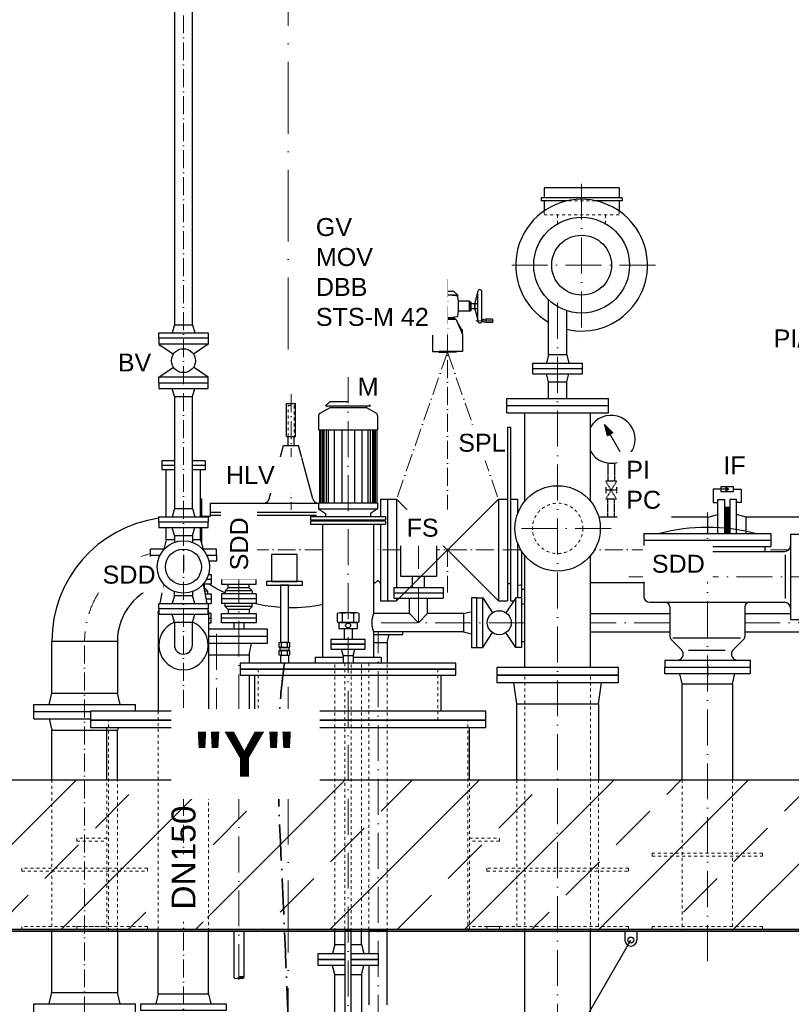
# Model space of a CAD drawing. Header units: millimetres. Extents: x -48448 to 452754, y -13941 to 17062.
# Tile 21 of 256: x -36124 to -33547, y 2330 to 5619. Entities that reach past the tile are written whole.
import ezdxf

# ---------------------------------------------------------------- set-up
doc = ezdxf.new("R2010")
doc.units = ezdxf.units.MM
for name, pattern in [('ACAD_ISO10W100', [18, 12, -3, 0, -3]), ('HIDDEN', [0.375, 0.25, -0.125]), ('JIS_02_1.0', [2, 1, -1]), ('STRICHPUNKT', [25.4, 12.7, -6.35, 0, -6.35])]:
    doc.linetypes.add(name, pattern=pattern)
doc.layers.add('0_POL_masch Installation Bestand', color=7, linetype='Continuous')
doc.layers.add('Beschriftung', color=7, linetype='Continuous')
doc.styles.add('LBB3.5M1000', font='isocp.shx', dxfattribs={"height": 3.5})

msp = doc.modelspace()

# ---------------------------------------------------------------- hatches: boundary and pattern name
at = {"lineweight": 13}
h = msp.add_hatch(dxfattribs=at)
h.set_pattern_fill('ANSI33', color=256, scale=50, style=0)
h.set_pattern_definition([(45, (-29136.5, 0), (-224.506, 224.506), []), (45, (-28912, 0), (-224.506, 224.506), [158.75, -79.375])])
h.paths.add_polyline_path([(-37422.382, 5973.158), (-37467.358, 5971.707), (-37477.676, 5981.38), (-37477.676, 6158.475), (-37468.006, 6168.789), (-36387.436, 6206.651), (-36387.436, 6375.37), (-36367.436, 6395.37), (-36247.436, 6395.37), (-36227.436, 6375.37), (-36227.436, 6011.709), (-37167.739, 5981.374), (-37167.415, 5971.379), (-37127.436, 5972.669), (-37127.436, 3079.77), (-33327.436, 3079.77), (-33327.436, 6095.262), (-33287.457, 6096.551), (-33287.78, 6106.546), (-35227.436, 6043.97), (-35227.436, 6375.37), (-35207.436, 6395.37), (-35087.436, 6395.37), (-35067.436, 6375.37), (-35067.436, 6249.236), (-33190.245, 6309.797), (-33179.911, 6320.13), (-33179.911, 6450.345), (-33169.72, 6460.537), (-32989.907, 6466.338), (-32979.911, 6456.343), (-32979.911, 6126.484), (-32989.584, 6116.166), (-33034.56, 6114.715), (-33075.829, 6153.405), (-33074.54, 6113.426), (-33167.415, 6110.429), (-33167.093, 6100.434), (-33127.436, 6101.714), (-33127.436, 3079.77), (-32257.212, 3069.974), (-32257.101, 2579.77), (-38050.174, 2579.77), (-38050.174, 3071.634), (-37327.436, 3079.77), (-37327.436, 5966.216), (-37287.457, 5967.506), (-37287.78, 5977.501), (-37382.402, 5974.448), (-37383.692, 6014.427)])
at = {"lineweight": 5}
h = msp.add_hatch(dxfattribs=at)
h.set_pattern_fill('NET3', color=256, angle=90)
h.set_pattern_definition([(90, (-36971.8656, 48992.0788), (-3.175, 2e-16), []), (150, (-36971.8656, 48992.0788), (-1.5875, -2.74963066), []), (210, (-36971.8656, 48992.0788), (1.5875, -2.74963066), [])])
h.paths.add_polyline_path([(-33770.436, 3902.77), (-33752.436, 3902.77), (-33752.436, 3990.67), (-33770.436, 3990.67)])
h = msp.add_hatch(color=256)
h.dxf.hatch_style = 1
h.paths.add_polyline_path([(-35392.436, 2419.797, 0.43057008), (-35375.586, 2419.797, 0.43057008)])

# ---------------------------------------------------------------- linework, layer by layer
at = {"linetype": 'ACAD_ISO10W100', "lineweight": 18, "ltscale": 20}
for p, q in [((-35227.436, 4517.541), (-35227.436, 7356.571)), ((-35227.436, -1097.182), (-35227.436, 3390.552))]:
    msp.add_line(p, q, dxfattribs=at)
at = {"linetype": 'Continuous', "lineweight": -2, "ltscale": 10}
for p, q in [((-35607.454, 5653.77), (-35607.454, 4599.77)), ((-35547.154, 4599.77), (-35547.154, 5653.77)), ((-34372.436, 5056.77), (-34372.436, 5023.77)), ((-34122.436, 5056.77), (-34372.436, 5056.77)), ((-34122.436, 5056.77), (-34122.436, 5023.77)), ((-34112.436, 5023.77), (-34382.436, 5023.77)), ((-34382.436, 5023.77), (-34382.436, 5013.77)), ((-34294.073, 5013.77), (-34382.436, 5013.77)), ((-34372.436, 5013.77), (-34372.436, 4979.809)), ((-34112.436, 5013.77), (-34200.799, 5013.77)), ((-34122.436, 5013.77), (-34122.436, 4979.809)), ((-34112.436, 5023.77), (-34112.436, 5013.77)), ((-34357.586, 4498.77), (-34357.586, 4682.723)), ((-34297.286, 4498.77), (-34297.286, 4646.734)), ((-35607.454, 4599.77), (-35614.804, 4572.77)), ((-35607.454, 4599.77), (-35547.154, 4599.77)), ((-35547.154, 4599.77), (-35539.804, 4572.77)), ((-35494.804, 4554.77), (-35494.804, 4534.77)), ((-35494.804, 4534.77), (-35544.022, 4501.958)), ((-34357.586, 4498.77), (-34364.936, 4471.77)), ((-34297.286, 4498.77), (-34357.586, 4498.77)), ((-34297.286, 4498.77), (-34289.936, 4471.77)), ((-35494.804, 4424.77), (-35544.022, 4457.582)), ((-34409.936, 4435.77), (-34409.936, 4471.77)), ((-34409.936, 4471.77), (-34244.936, 4471.77)), ((-34409.936, 4453.77), (-34244.936, 4453.77)), ((-34244.936, 4435.77), (-34244.936, 4471.77)), ((-35494.804, 4404.77), (-35494.804, 4424.77)), ((-34409.936, 4435.77), (-34244.936, 4435.77)), ((-34357.586, 4408.77), (-34364.936, 4435.77)), ((-34357.586, 4408.77), (-34297.286, 4408.77)), ((-34357.586, 4353.77), (-34357.586, 4408.77)), ((-34297.286, 4408.77), (-34289.936, 4435.77)), ((-34297.286, 4353.77), (-34297.286, 4408.77)), ((-35607.454, 4359.77), (-35614.804, 4386.77)), ((-35547.154, 4359.77), (-35539.804, 4386.77)), ((-35607.454, 4359.77), (-35607.454, 3985.77)), ((-35607.454, 4359.77), (-35547.154, 4359.77)), ((-35547.154, 3985.77), (-35547.154, 4359.77)), ((-35087.436, 4343.77), (-35102.436, 4328.77)), ((-35087.436, 4343.77), (-34967.436, 4343.77)), ((-34967.436, 4343.77), (-34952.436, 4328.77)), ((-34497.436, 4305.77), (-34497.436, 4353.77)), ((-34497.436, 4353.77), (-34157.436, 4353.77)), ((-34157.436, 4305.77), (-34157.436, 4353.77)), ((-35121.046, 4304.365), (-35087.436, 4323.77)), ((-35102.436, 4328.77), (-34952.436, 4328.77)), ((-35087.436, 4323.77), (-34967.436, 4323.77)), ((-34967.436, 4328.77), (-34967.436, 4323.77)), ((-34933.936, 4304.429), (-34967.436, 4323.77)), ((-34497.436, 4329.77), (-34157.436, 4329.77)), ((-35125.936, 4295.769), (-35125.936, 4248.77)), ((-34928.936, 4295.769), (-34928.936, 4248.77)), ((-34497.436, 4305.77), (-34157.436, 4305.77)), ((-34436.986, 4010.902), (-34436.986, 4305.77)), ((-34217.886, 4010.902), (-34217.886, 4305.77)), ((-35125.936, 4248.77), (-34928.936, 4248.77)), ((-35123.436, 4248.77), (-35123.436, 4004.77)), ((-35118.436, 4248.77), (-35118.436, 4004.77)), ((-35113.436, 4248.77), (-35113.436, 4004.77)), ((-35108.436, 4248.77), (-35108.436, 4004.77)), ((-35100.936, 4248.77), (-35100.936, 4004.77)), ((-35093.436, 4248.77), (-35093.436, 4004.77)), ((-35073.436, 4248.77), (-35073.436, 4004.77)), ((-35048.436, 4248.77), (-35048.436, 4004.77)), ((-35006.436, 4248.77), (-35006.436, 4004.77)), ((-34981.436, 4248.77), (-34981.436, 4004.77)), ((-34961.436, 4248.77), (-34961.436, 4004.77)), ((-34953.936, 4248.77), (-34953.936, 4004.77)), ((-34946.436, 4248.77), (-34946.436, 4004.77)), ((-34941.436, 4248.77), (-34941.436, 4004.77)), ((-34936.436, 4248.77), (-34936.436, 4004.77)), ((-34931.436, 4248.77), (-34931.436, 4004.77)), ((-35607.454, 4144.77), (-35649.585, 4144.77)), ((-35649.585, 4144.77), (-35649.585, 4114.77)), ((-35505.285, 4144.77), (-35547.154, 4144.77)), ((-35505.285, 4144.77), (-35505.285, 4114.77)), ((-35607.454, 4129.77), (-35649.585, 4129.77)), ((-35607.454, 4114.77), (-35649.585, 4114.77)), ((-35634.585, 3958.77), (-35634.585, 4114.77)), ((-35505.285, 4129.77), (-35547.154, 4129.77)), ((-35505.285, 4114.77), (-35547.154, 4114.77)), ((-35520.285, 3958.77), (-35520.285, 4114.77)), ((-35607.454, 3985.77), (-35614.804, 3958.77)), ((-35607.454, 3985.77), (-35547.154, 3985.77)), ((-35547.154, 3985.77), (-35539.804, 3958.77)), ((-35125.936, 4004.77), (-34928.936, 4004.77)), ((-35125.936, 4004.77), (-35125.936, 3984.77)), ((-35125.936, 3984.77), (-35102.436, 3969.77)), ((-35125.936, 3984.77), (-34928.936, 3984.77)), ((-34928.936, 3984.77), (-34952.436, 3969.77)), ((-34928.936, 4004.77), (-34928.936, 3984.77)), ((-33770.436, 3990.67), (-33752.436, 3990.67)), ((-35152.436, 3959.77), (-34902.436, 3959.77)), ((-35152.436, 3959.77), (-35152.436, 3948.77)), ((-35152.436, 3948.77), (-34902.436, 3948.77)), ((-35117.436, 3948.77), (-35117.436, 3944.77)), ((-35102.436, 3969.77), (-35102.436, 3959.77)), ((-34952.436, 3969.77), (-34952.436, 3959.77)), ((-34937.436, 3948.77), (-34937.436, 3944.77)), ((-34902.436, 3959.77), (-34902.436, 3948.77)), ((-33825.436, 3957.32), (-33792.436, 3965.67)), ((-33825.436, 3902.77), (-33825.436, 3957.32)), ((-33697.436, 3957.32), (-33730.436, 3965.67)), ((-33697.436, 3902.77), (-33697.436, 3957.32)), ((-35634.585, 3881.77), (-35634.585, 3922.77)), ((-35607.454, 3895.77), (-35614.804, 3922.77)), ((-35547.154, 3895.77), (-35539.804, 3922.77)), ((-35520.285, 3881.77), (-35520.285, 3922.77)), ((-35152.436, 3944.77), (-34902.436, 3944.77)), ((-35152.436, 3944.77), (-35152.436, 3933.77)), ((-35152.436, 3933.77), (-34902.436, 3933.77)), ((-35112.436, 3933.77), (-35112.436, 3489.77)), ((-34942.436, 3933.77), (-34942.436, 3634.92)), ((-34902.436, 3944.77), (-34902.436, 3933.77)), ((-35634.585, 3881.77), (-35643.159, 3849.77)), ((-35607.454, 3881.77), (-35634.585, 3881.77)), ((-35607.454, 3895.77), (-35547.154, 3895.77)), ((-35607.454, 3895.77), (-35607.454, 3872.912)), ((-35547.154, 3895.77), (-35547.154, 3872.912)), ((-35520.285, 3881.77), (-35547.154, 3881.77)), ((-35520.285, 3881.77), (-35511.711, 3849.77)), ((-34039.936, 3902.77), (-34039.936, 3858.77)), ((-34039.936, 3902.77), (-33614.936, 3902.77)), ((-34039.936, 3880.77), (-33614.936, 3880.77)), ((-33614.936, 3902.77), (-33614.936, 3858.77)), ((-33549.436, 3900.27), (-33549.436, 3615.27)), ((-33549.436, 3900.27), (-33505.436, 3900.27)), ((-35641.92, 3849.77), (-35687.436, 3849.77)), ((-35467.436, 3849.77), (-35512.688, 3849.77)), ((-34852.436, 3869.62), (-34852.436, 3759.62)), ((-34852.436, 3869.62), (-34732.436, 3869.62)), ((-34732.436, 3869.62), (-34732.436, 3759.62)), ((-34039.936, 3858.77), (-33614.936, 3858.77)), ((-34019.936, 3858.77), (-34019.936, 3842.77)), ((-33634.936, 3858.77), (-33634.936, 3842.77)), ((-34436.986, 3455.77), (-34436.986, 3828.638)), ((-34217.886, 3455.77), (-34217.886, 3828.638)), ((-34039.936, 3822.77), (-34039.936, 3692.77)), ((-34019.936, 3842.77), (-33569.436, 3842.77)), ((-33566.733, 3685.85), (-33566.733, 3830.94)), ((-35500.004, 3749.771), (-35484.937, 3749.771)), ((-35493.452, 3765.771), (-35484.937, 3765.771)), ((-35484.937, 3765.771), (-35484.937, 3733.77)), ((-35334.937, 3765.771), (-35449.936, 3765.771)), ((-35449.936, 3765.771), (-35449.936, 3733.77)), ((-35334.937, 3749.771), (-35449.936, 3749.771)), ((-35334.937, 3733.77), (-35334.937, 3765.771)), ((-34852.436, 3759.62), (-34732.436, 3759.62)), ((-34812.436, 3722.62), (-34812.436, 3759.62)), ((-34772.436, 3722.62), (-34772.436, 3759.62)), ((-35484.937, 3733.77), (-35510.917, 3733.77)), ((-35509.293, 3720.771), (-35507.436, 3720.771)), ((-35507.436, 3720.771), (-35507.436, 3733.77)), ((-35497.436, 3710.771), (-35507.436, 3720.771)), ((-35497.436, 3710.771), (-35507.436, 3720.771)), ((-35449.936, 3733.77), (-35334.937, 3733.77)), ((-35437.436, 3710.771), (-35427.436, 3720.771)), ((-35437.436, 3710.771), (-35427.436, 3720.771)), ((-35427.436, 3720.771), (-35427.436, 3733.77)), ((-35357.436, 3720.771), (-35427.436, 3720.771)), ((-35357.436, 3720.771), (-35357.436, 3733.77)), ((-35347.436, 3710.771), (-35357.436, 3720.771)), ((-34874.936, 3722.62), (-34874.936, 3686.62)), ((-34874.936, 3722.62), (-34709.936, 3722.62)), ((-34709.936, 3722.62), (-34709.936, 3686.62)), ((-35607.454, 3695.77), (-35614.804, 3668.77)), ((-35607.454, 3695.77), (-35607.454, 3708.629)), ((-35607.454, 3695.77), (-35547.154, 3695.77)), ((-35547.154, 3708.629), (-35547.154, 3695.77)), ((-35539.804, 3668.77), (-35547.154, 3695.77)), ((-35507.365, 3710.771), (-35497.436, 3710.771)), ((-35505.436, 3700.77), (-35484.937, 3700.77)), ((-35502.351, 3684.771), (-35484.937, 3684.771)), ((-35497.436, 3710.22), (-35497.436, 3700.77)), ((-35484.937, 3700.77), (-35484.937, 3668.77)), ((-35334.937, 3700.77), (-35449.936, 3700.77)), ((-35449.936, 3700.77), (-35449.936, 3668.77)), ((-35334.937, 3684.771), (-35449.936, 3684.771)), ((-35347.436, 3710.771), (-35437.436, 3710.771)), ((-35437.436, 3710.22), (-35437.436, 3700.77)), ((-35347.436, 3710.22), (-35347.436, 3700.77)), ((-35334.937, 3700.77), (-35334.937, 3668.77)), ((-34874.936, 3704.62), (-34709.936, 3704.62)), ((-34874.936, 3686.62), (-34709.936, 3686.62)), ((-34822.586, 3634.92), (-34822.586, 3686.62)), ((-34762.286, 3634.92), (-34762.286, 3686.62)), ((-35499.265, 3668.77), (-35484.937, 3668.77)), ((-35334.937, 3668.77), (-35449.936, 3668.77)), ((-35437.436, 3658.77), (-35437.436, 3668.77)), ((-35437.436, 3658.77), (-35427.436, 3648.771)), ((-35347.436, 3658.77), (-35437.436, 3658.77)), ((-35347.436, 3658.77), (-35357.436, 3648.771)), ((-35347.436, 3658.77), (-35347.436, 3668.77)), ((-34019.936, 3672.77), (-33569.436, 3672.77)), ((-33952.436, 3657.77), (-33952.436, 3558.983)), ((-33702.436, 3657.77), (-33702.436, 3558.983)), ((-35607.454, 3605.77), (-35614.804, 3632.77)), ((-35547.154, 3605.77), (-35539.804, 3632.77)), ((-35484.937, 3635.771), (-35493.286, 3635.771)), ((-35493.286, 3619.77), (-35484.937, 3619.77)), ((-35484.937, 3603.771), (-35484.937, 3635.771)), ((-35449.936, 3603.771), (-35449.936, 3635.771)), ((-35449.936, 3635.771), (-35334.937, 3635.771)), ((-35334.937, 3619.77), (-35449.936, 3619.77)), ((-35427.436, 3648.771), (-35427.436, 3635.771)), ((-35357.436, 3648.771), (-35427.436, 3648.771)), ((-35357.436, 3648.771), (-35357.436, 3635.771)), ((-35334.937, 3635.771), (-35334.937, 3603.771)), ((-34822.586, 3634.92), (-34942.436, 3634.92)), ((-34822.586, 3634.92), (-34792.436, 3604.77)), ((-34792.436, 3604.77), (-34762.286, 3634.92)), ((-34642.436, 3634.92), (-34762.286, 3634.92)), ((-34217.886, 3634.92), (-33952.436, 3634.92)), ((-33702.436, 3634.92), (-33549.436, 3634.92)), ((-35547.154, 3605.77), (-35607.454, 3605.77)), ((-35493.286, 3603.771), (-35484.937, 3603.771)), ((-35334.937, 3603.771), (-35449.936, 3603.771)), ((-35409.286, 3603.771), (-35409.286, 3583.77)), ((-35375.586, 3603.771), (-35375.586, 3583.77)), ((-33549.436, 3615.27), (-33505.436, 3615.27)), ((-35493.286, 3583.77), (-35297.436, 3583.77)), ((-34942.436, 3574.62), (-34942.436, 3489.77)), ((-34642.436, 3574.62), (-34942.436, 3574.62)), ((-34897.286, 3538.77), (-34889.936, 3565.77)), ((-34217.886, 3574.62), (-33952.436, 3574.62)), ((-33943.281, 3554.384), (-33716.461, 3554.384)), ((-33702.436, 3574.62), (-33327.436, 3574.62)), ((-36016.986, 3542.77), (-35797.886, 3542.77)), ((-36016.986, 3369.77), (-36016.986, 3542.77)), ((-35797.886, 3542.77), (-35797.886, 3369.77)), ((-34942.436, 3538.77), (-34897.286, 3538.77)), ((-34897.286, 3538.77), (-34897.286, 3469.77)), ((-33913.578, 3513.912), (-33948.043, 3548.377)), ((-33741.294, 3513.912), (-33706.83, 3548.377)), ((-35137.436, 3489.77), (-35044.286, 3489.77)), ((-35137.436, 3489.77), (-35137.436, 3469.77)), ((-35010.586, 3489.77), (-34917.436, 3489.77)), ((-34917.436, 3489.77), (-34917.436, 3469.77)), ((-33890.646, 3512.77), (-33767.468, 3512.77)), ((-33969.936, 3479.77), (-33969.936, 3455.77)), ((-33969.936, 3479.77), (-33684.936, 3479.77)), ((-33827.436, 3465.77), (-33827.436, 3425.77)), ((-33684.936, 3479.77), (-33684.936, 3455.77)), ((-34463.936, 3333.77), (-34473.541, 3403.77)), ((-34190.936, 3333.77), (-34181.541, 3403.77)), ((-36026.026, 3331.77), (-36016.986, 3369.77)), ((-36016.986, 3369.77), (-35797.886, 3369.77)), ((-35788.847, 3331.77), (-35797.886, 3369.77)), ((-36077.436, 3307.77), (-36077.436, 3331.77)), ((-36077.436, 3331.77), (-35737.436, 3331.77)), ((-35737.436, 3309.77), (-35737.436, 3331.77)), ((-36077.436, 3283.77), (-36077.436, 3307.77)), ((-36077.436, 3307.77), (-35887.436, 3307.77)), ((-36077.436, 3307.77), (-35887.436, 3307.77)), ((-36077.436, 3283.77), (-35887.436, 3283.77)), ((-36026.026, 3283.77), (-36016.986, 3245.77)), ((-36016.986, 3079.77), (-36016.986, 3245.77)), ((-36016.986, 3245.77), (-35797.886, 3245.77)), ((-35795.745, 3254.77), (-35797.886, 3245.77)), ((-35797.886, 3079.77), (-35797.886, 3245.77)), ((-36016.986, 2369.77), (-36016.986, 2574.77)), ((-35797.886, 2574.77), (-35797.886, 2369.77)), ((-35409.286, 2574.77), (-35409.286, 2419.797)), ((-35375.586, 2574.77), (-35375.586, 2419.797)), ((-35071.886, 2529.78), (-35071.886, 2574.77)), ((-34982.986, 2529.78), (-34982.986, 2574.77)), ((-34436.986, 1491.152), (-34436.986, 2574.77)), ((-34217.886, 1491.152), (-34217.886, 2574.77)), ((-35071.886, 2529.78), (-35079.936, 2499.78)), ((-35071.886, 2529.78), (-35038.086, 2529.78)), ((-35016.786, 2529.78), (-34982.986, 2529.78)), ((-34982.986, 2529.78), (-34974.936, 2499.78)), ((-35071.886, 2429.78), (-35079.936, 2459.78)), ((-34982.986, 2429.78), (-34974.936, 2459.78)), ((-35071.886, 2429.78), (-35038.086, 2429.78)), ((-35071.886, 1429.78), (-35071.886, 2429.78)), ((-35016.786, 2429.78), (-34982.986, 2429.78)), ((-34982.986, 2429.78), (-34982.986, 1429.78)), ((-36026.026, 2331.77), (-36016.986, 2369.77)), ((-36016.986, 2369.77), (-35797.886, 2369.77)), ((-35788.847, 2331.77), (-35797.886, 2369.77)), ((-36077.436, 2283.77), (-36077.436, 2331.77)), ((-36077.436, 2331.77), (-35737.436, 2331.77)), ((-35737.436, 2283.77), (-35737.436, 2331.77))]:
    msp.add_line(p, q, dxfattribs=at)
at = {"linetype": 'ACAD_ISO10W100', "lineweight": 18, "ltscale": 5}
for p, q in [((-35577.304, 1698.714), (-35577.304, 5653.77)), ((-34695.436, 4752.226), (-34695.436, 3705.269)), ((-34695.436, 4507.769), (-34865.436, 4017.77)), ((-34695.436, 4507.769), (-34525.436, 4017.77)), ((-35217.936, 4367.477), (-35217.936, 3981.18)), ((-35112.436, 3847.77), (-35467.436, 3847.77)), ((-34852.436, 3847.77), (-34942.436, 3847.77)), ((-34450.409, 3847.77), (-34732.436, 3847.77)), ((-34019.936, 3847.77), (-34204.464, 3847.77)), ((-33556.208, 3847.77), (-33634.936, 3847.77)), ((-35907.436, 1846.442), (-35907.436, 3542.77))]:
    msp.add_line(p, q, dxfattribs=at)
at = {"linetype": 'ACAD_ISO10W100', "lineweight": 18, "ltscale": 10}
for p, q in [((-34247.436, 5070.849), (-34247.436, 4555.312)), ((-34000.816, 4798.77), (-34510.045, 4798.77)), ((-34327.436, 1491.152), (-34327.436, 4712.107)), ((-35027.436, 1095.651), (-35027.436, 4424.395)), ((-33827.436, 2474.77), (-33827.436, 3972.77)), ((-34148.525, 3919.77), (-34506.347, 3919.77)), ((-34792.436, 3604.77), (-34792.436, 3888.358)), ((-35392.436, 3791.497), (-35392.436, 2411.828)), ((-34089.936, 3757.77), (-32677.436, 3757.77)), ((-35467.436, 3267.136), (-35467.436, 3604.77)), ((-34436.986, 3604.77), (-34970.019, 3604.77)), ((-33952.436, 3604.77), (-34217.886, 3604.77)), ((-32503.238, 3604.77), (-33702.436, 3604.77)), ((-34927.436, 1161.889), (-34927.436, 3574.62))]:
    msp.add_line(p, q, dxfattribs=at)
at = {"linetype": 'JIS_02_1.0', "lineweight": 18, "ltscale": 10}
for p, q in [((-34200.799, 5013.77), (-34294.073, 5013.77)), ((-34372.436, 4979.809), (-34372.436, 4966.77)), ((-34122.436, 4966.77), (-34372.436, 4966.77)), ((-34327.436, 4966.77), (-34327.436, 4937.334)), ((-34167.436, 4966.77), (-34167.436, 4937.334)), ((-34122.436, 4979.809), (-34122.436, 4966.77)), ((-35071.886, 2574.77), (-35071.886, 3469.77)), ((-34982.986, 2574.77), (-34982.986, 3469.77)), ((-34957.602, 3469.77), (-34957.602, 2574.77)), ((-34897.302, 2574.77), (-34897.286, 3469.77)), ((-35327.436, 3279.77), (-35327.436, 3449.77)), ((-34727.436, 3279.77), (-34727.436, 3449.77)), ((-34436.986, 2574.77), (-34436.986, 3429.77)), ((-34217.886, 2574.77), (-34217.886, 3429.77)), ((-35661.586, 3309.77), (-35661.586, 2574.77)), ((-35493.286, 2574.77), (-35493.286, 3309.77)), ((-35357.886, 3309.77), (-35357.886, 3279.77)), ((-35827.733, 2574.77), (-35827.733, 3279.77)), ((-34627.733, 2574.77), (-34627.733, 3279.77)), ((-36016.986, 3079.77), (-36016.986, 2574.77)), ((-35833.733, 2579.77), (-35833.733, 3079.77)), ((-35797.886, 2574.77), (-35797.886, 3079.77)), ((-34621.733, 2579.77), (-34621.733, 3079.77)), ((-34463.936, 3079.77), (-34463.936, 2574.77)), ((-34190.936, 3079.77), (-34190.936, 2574.77)), ((-33911.586, 3079.77), (-33911.586, 2574.77)), ((-33743.286, 3079.77), (-33743.286, 2574.77))]:
    msp.add_line(p, q, dxfattribs=at)
for p, q in [((-34728.386, 4699.737), (-34716.925, 4711.198)), ((-34673.947, 4711.198), (-34716.925, 4711.198)), ((-34662.487, 4699.737), (-34673.947, 4711.198)), ((-34728.386, 4699.737), (-34728.386, 4695.622)), ((-34728.386, 4699.737), (-34662.487, 4699.737)), ((-34662.487, 4699.737), (-34662.487, 4695.622)), ((-34724.088, 4617.793), (-34745.577, 4567.365)), ((-34742.085, 4584.556), (-34728.611, 4607.178)), ((-34724.088, 4617.793), (-34695.436, 4617.793)), ((-34722.289, 4617.793), (-34719.164, 4623.04)), ((-34666.784, 4617.793), (-34695.436, 4617.793)), ((-34666.784, 4617.793), (-34645.296, 4567.365)), ((-34648.787, 4584.556), (-34662.261, 4607.178)), ((-34745.577, 4567.365), (-34745.577, 4582.518)), ((-34745.577, 4582.518), (-34742.085, 4582.518)), ((-34645.296, 4582.518), (-34648.787, 4582.518)), ((-34645.296, 4567.365), (-34645.296, 4582.518)), ((-35232.936, 4336.77), (-35202.936, 4336.77)), ((-33825.436, 3957.32), (-34189.973, 3957.32)), ((-33372.842, 3957.32), (-33697.436, 3957.32)), ((-35687.436, 3829.77), (-35687.436, 3849.77)), ((-35467.436, 3829.77), (-35467.436, 3849.77)), ((-35577.436, 3829.77), (-35577.436, 3777.77)), ((-34447.436, 3842.27), (-34447.019, 3842.27)), ((-34447.436, 3522.27), (-34447.436, 3842.27)), ((-34437.436, 3542.27), (-34437.436, 3829.182)), ((-35655.608, 3668.77), (-35643.185, 3733.185)), ((-35511.64, 3732.939), (-35499.265, 3668.77)), ((-34485.436, 3734.562), (-34495.436, 3734.562)), ((-34039.936, 3738.22), (-34217.886, 3738.22)), ((-34577.436, 3687.27), (-34544.624, 3638.052)), ((-34467.436, 3687.27), (-34500.248, 3638.052)), ((-34467.436, 3522.27), (-34467.436, 3687.27)), ((-34447.436, 3687.27), (-34467.436, 3687.27)), ((-34436.986, 3687.27), (-34437.436, 3687.27)), ((-34525.436, 3677.77), (-34495.436, 3677.77)), ((-34485.436, 3677.77), (-34473.77, 3677.77)), ((-34447.436, 3667.27), (-34437.436, 3667.27)), ((-35661.586, 3637.77), (-35659.804, 3647.01)), ((-35661.586, 3637.77), (-35659.804, 3637.77)), ((-35661.586, 3637.77), (-35661.586, 3309.77)), ((-35494.804, 3645.641), (-35493.286, 3637.77)), ((-35494.804, 3637.77), (-35493.286, 3637.77)), ((-35493.286, 3637.77), (-35493.286, 3309.77)), ((-35045.911, 3607.365), (-35045.911, 3635.418)), ((-35008.961, 3635.418), (-35008.961, 3607.365)), ((-34642.436, 3634.92), (-34615.436, 3642.27)), ((-34642.436, 3634.92), (-34642.436, 3574.62)), ((-35607.454, 3605.77), (-35607.454, 3529.77)), ((-35547.154, 3529.77), (-35547.154, 3605.77)), ((-35054.336, 3585.636), (-35000.536, 3585.636)), ((-35040.886, 3585.636), (-35040.886, 3548.77)), ((-35013.986, 3585.636), (-35013.986, 3548.77)), ((-35297.436, 3583.77), (-35297.436, 3559.77)), ((-34642.436, 3574.62), (-34615.436, 3567.27)), ((-34467.436, 3522.27), (-34500.248, 3571.488)), ((-35357.886, 3497.77), (-35349.936, 3535.77)), ((-35249.322, 3523.123), (-35249.322, 3537.149)), ((-35230.847, 3537.149), (-35230.847, 3523.123)), ((-34447.436, 3522.27), (-34467.436, 3522.27)), ((-34447.436, 3542.27), (-34437.436, 3542.27)), ((-34437.436, 3522.27), (-34437.436, 3542.27)), ((-34436.986, 3522.27), (-34437.436, 3522.27)), ((-35493.286, 3497.77), (-35357.886, 3497.77)), ((-35357.886, 3497.77), (-35357.886, 3469.77)), ((-35253.535, 3512.258), (-35226.635, 3512.258)), ((-35253.535, 3496.292), (-35253.535, 3469.77)), ((-35249.322, 3497.262), (-35249.322, 3511.289)), ((-35230.847, 3511.289), (-35230.847, 3497.262)), ((-35226.635, 3496.292), (-35226.635, 3469.77)), ((-35044.286, 3494.77), (-35049.936, 3516.77)), ((-35044.286, 3494.77), (-35010.586, 3494.77)), ((-35044.286, 3494.77), (-35044.286, 3469.77)), ((-35010.586, 3494.77), (-35004.936, 3516.77)), ((-35010.586, 3494.77), (-35010.586, 3469.77)), ((-35357.886, 3429.77), (-35357.886, 3309.77)), ((-35338.436, 3309.77), (-35338.436, 3429.77)), ((-34716.436, 3309.77), (-34716.436, 3429.77)), ((-33911.586, 3400.77), (-33919.436, 3433.77)), ((-33743.286, 3400.77), (-33735.436, 3433.77)), ((-35833.733, 3079.77), (-35833.733, 3254.77)), ((-34621.733, 3079.77), (-34621.733, 3254.77)), ((-37127.436, 3079.77), (-35227.436, 3079.77)), ((-35227.436, 3079.77), (-33327.436, 3079.77)), ((-38050.174, 2579.77), (-32257.101, 2579.77)), ((-38050.174, 2574.77), (-32257.101, 2574.77)), ((-35661.586, 2364.77), (-35661.586, 2574.77)), ((-35493.286, 2364.77), (-35493.286, 2574.77))]:
    msp.add_line(p, q)
at = {"linetype": 'Continuous', "ltscale": 10}
for p, q in [((-35232.936, 4226.77), (-35232.936, 4336.77)), ((-35202.936, 4226.77), (-35202.936, 4336.77)), ((-34495.436, 4257.769), (-34495.436, 3677.77)), ((-34495.436, 4257.769), (-34485.436, 4257.769)), ((-34485.436, 4257.769), (-34485.436, 3677.77)), ((-34171.473, 4266.786), (-34161.312, 4228.864)), ((-34171.473, 4266.786), (-34143.712, 4239.026)), ((-34118.596, 4175.201), (-34171.473, 4266.786)), ((-35232.936, 4226.77), (-35202.936, 4226.77)), ((-35227.936, 4196.77), (-35227.936, 4226.77)), ((-35207.936, 4196.77), (-35207.936, 4226.77)), ((-34143.712, 4239.026), (-34161.312, 4228.864)), ((-35290.585, 4018.944), (-35242.936, 4196.77)), ((-35242.936, 4196.77), (-35192.936, 4196.77)), ((-35145.288, 4018.944), (-35192.936, 4196.77)), ((-35516.436, 4017.77), (-35520.285, 4017.77)), ((-35516.436, 3958.77), (-35516.436, 4017.77)), ((-34919.436, 4017.77), (-34919.436, 3959.77)), ((-34919.436, 4017.77), (-34865.436, 4017.77)), ((-34895.436, 4017.77), (-34895.436, 3677.77)), ((-34865.436, 4017.77), (-34865.436, 3722.62)), ((-34865.436, 4017.77), (-34525.436, 3677.77)), ((-34525.436, 4017.77), (-34865.436, 3677.77)), ((-34525.436, 4017.77), (-34495.436, 4017.77)), ((-34525.436, 4017.77), (-34525.436, 3677.77)), ((-34485.436, 4017.77), (-34461.436, 4017.77)), ((-34461.436, 4017.77), (-34461.436, 3968.25)), ((-35486.436, 4004.12), (-35125.936, 4004.12)), ((-35486.436, 3960.77), (-35486.436, 4004.12)), ((-35516.436, 3960.77), (-35486.436, 3960.77)), ((-35486.436, 3974.12), (-35133.436, 3974.12)), ((-35486.436, 3964.12), (-35133.436, 3964.12)), ((-34919.436, 3948.77), (-34919.436, 3944.77)), ((-33697.436, 3902.77), (-33697.436, 3957.319)), ((-35516.436, 3867.405), (-35516.436, 3922.77)), ((-34919.436, 3933.77), (-34919.436, 3677.77)), ((-34461.436, 3871.291), (-34461.436, 3687.27)), ((-34461.436, 3729.181), (-34447.436, 3732.511)), ((-34447.436, 3717.27), (-34437.436, 3717.27)), ((-34865.436, 3686.62), (-34865.436, 3677.77)), ((-34597.436, 3687.27), (-34577.436, 3687.27)), ((-34577.436, 3522.27), (-34577.436, 3687.27)), ((-34919.436, 3677.77), (-34865.436, 3677.77)), ((-34577.436, 3522.27), (-34544.624, 3571.488)), ((-34597.436, 3522.27), (-34577.436, 3522.27)), ((-34103.039, 2574.77), (-34103.039, 2544.507)), ((-34063.045, 2574.77), (-34063.045, 2544.977)), ((-34297.582, 2173.387), (-34083.045, 2544.977)), ((-35661.586, 2364.77), (-35669.436, 2331.77)), ((-35661.586, 2364.77), (-35493.286, 2364.77)), ((-35493.286, 2364.77), (-35485.436, 2331.77))]:
    msp.add_line(p, q, dxfattribs=at)
at = {"linetype": 'HIDDEN', "ltscale": 10}
for p, q in [((-34159.411, 4138.032), (-34159.411, 4077.32)), ((-34138.111, 4138.032), (-34138.111, 4077.32)), ((-34130.761, 4077.32), (-34166.761, 4017.32)), ((-34130.761, 4017.32), (-34166.761, 4077.32)), ((-34130.761, 4077.32), (-34166.761, 4077.32)), ((-34166.761, 4057.32), (-34166.761, 4037.321)), ((-34130.761, 4047.32), (-34166.761, 4047.32)), ((-34130.761, 4057.32), (-34130.761, 4037.321)), ((-34130.761, 4017.32), (-34166.761, 4017.32)), ((-34159.411, 3957.32), (-34159.411, 4017.32)), ((-34138.111, 3957.32), (-34138.111, 4017.32))]:
    msp.add_line(p, q, dxfattribs=at)
for points in [[(-33127.436, 6101.714), (-33127.436, 3079.77), (-32257.212, 3069.974), (-32257.101, 2579.77), (-38050.174, 2579.77)], [(-37127.436, 3079.77), (-33327.436, 3079.77), (-33327.436, 6095.262)], [(-34745.577, 4567.365), (-34745.577, 4510.062), (-34695.436, 4510.062)], [(-34645.296, 4567.365), (-34645.296, 4510.062), (-34695.436, 4510.062)], [(-34695.436, 4510.062), (-34724.088, 4510.062), (-34724.088, 4507.769), (-34695.436, 4507.769)], [(-34695.436, 4510.062), (-34666.784, 4510.062), (-34666.784, 4507.769), (-34695.436, 4507.769)], [(-35662.717, 3809.77), (-35687.436, 3809.77), (-35687.436, 3829.77), (-35655.632, 3829.77)], [(-35498.976, 3829.77), (-35467.436, 3829.77), (-35467.436, 3809.77), (-35491.892, 3809.77)], [(-35064.387, 3635.418), (-35064.387, 3607.365)], [(-34999.723, 3637.357), (-35055.149, 3637.357)], [(-34990.486, 3607.365), (-34990.486, 3635.418)], [(-35055.149, 3605.425), (-34999.723, 3605.425)], [(-35493.286, 3559.77), (-35297.436, 3559.77), (-35297.436, 3535.77), (-35493.286, 3535.77)], [(-35258.56, 3537.149), (-35258.56, 3523.123)], [(-35226.228, 3538.119), (-35253.941, 3538.119)], [(-35253.941, 3522.153), (-35226.228, 3522.153)], [(-35221.609, 3523.123), (-35221.609, 3537.149)], [(-35258.56, 3511.289), (-35258.56, 3497.262)], [(-35226.228, 3512.258), (-35253.941, 3512.258)], [(-35253.941, 3496.292), (-35226.228, 3496.292)], [(-35221.609, 3497.262), (-35221.609, 3511.289)], [(-33911.586, 3079.77), (-33911.586, 3400.77), (-33743.286, 3400.77), (-33743.286, 3079.77)], [(-34463.936, 3079.77), (-34463.936, 3333.77), (-34190.936, 3333.77), (-34190.936, 3079.77)]]:
    msp.add_lwpolyline(points)
at = {"linetype": 'Continuous', "lineweight": -2, "ltscale": 10}
for points in [[(-35659.804, 4572.77), (-35494.804, 4572.77), (-35494.804, 4554.77), (-35659.804, 4554.77)], [(-35659.804, 3958.77), (-35494.804, 3958.77), (-35494.804, 3940.77), (-35659.804, 3940.77)], [(-35659.804, 3922.77), (-35494.804, 3922.77), (-35494.804, 3940.77), (-35659.804, 3940.77)], [(-35283.104, 3742.461), (-35197.065, 3742.461), (-35197.065, 3831.979), (-35283.104, 3831.979)], [(-35300.397, 3729.706), (-35179.772, 3729.706), (-35179.772, 3742.461), (-35300.397, 3742.461)], [(-35659.804, 3668.77), (-35494.804, 3668.77), (-35494.804, 3650.77), (-35659.804, 3650.77)], [(-35659.804, 3632.77), (-35494.804, 3632.77), (-35494.804, 3650.77), (-35659.804, 3650.77)], [(-35387.436, 3449.77), (-34667.436, 3449.77), (-34667.436, 3469.77), (-35387.436, 3469.77)], [(-34124.936, 3429.77), (-34529.936, 3429.77), (-34529.936, 3455.77), (-34124.936, 3455.77)], [(-33684.936, 3433.77), (-33969.936, 3433.77), (-33969.936, 3455.77), (-33684.936, 3455.77)], [(-35387.436, 3429.77), (-34667.436, 3429.77), (-34667.436, 3449.77), (-35387.436, 3449.77)], [(-34124.936, 3403.77), (-34529.936, 3403.77), (-34529.936, 3429.77), (-34124.936, 3429.77)]]:
    msp.add_lwpolyline(points, close=True, dxfattribs=at)
at = {"linetype": 'JIS_02_1.0', "lineweight": 18, "ltscale": 10}
for points in [[(-35227.936, 4226.77), (-35227.936, 4330.363), (-35207.936, 4330.363), (-35207.936, 4226.77)], [(-35833.733, 2884.77), (-35933.733, 2884.77), (-35933.733, 2874.77), (-35833.733, 2874.77)], [(-34621.733, 2884.77), (-34521.733, 2884.77), (-34521.733, 2874.77), (-34621.733, 2874.77)], [(-35933.733, 2579.77), (-35933.733, 2589.77), (-35833.733, 2589.77)], [(-34521.733, 2579.77), (-34521.733, 2589.77), (-34621.733, 2589.77)]]:
    msp.add_lwpolyline(points, dxfattribs=at)
at = {"linetype": 'Continuous', "ltscale": 10}
msp.add_lwpolyline([(-34169.888, 4264.62), (-34145.083, 4239.09), (-34160.672, 4230.089), (-34170.202, 4264.03), (-34146.552, 4239.224), (-34160.089, 4231.49), (-34169.042, 4262.162), (-34147.897, 4239.429), (-34159.672, 4232.468), (-34167.911, 4260.77), (-34149.182, 4239.669), (-34159.351, 4233.471), (-34166.697, 4258.526), (-34150.167, 4239.674), (-34158.969, 4234.51), (-34165.518, 4256.342), (-34151.364, 4240.046), (-34158.551, 4235.488), (-34164.4, 4254.123), (-34152.138, 4240.254), (-34157.827, 4236.642), (-34162.993, 4251.826), (-34152.823, 4240.022), (-34157.584, 4237.355), (-34161.575, 4249.371), (-34154.011, 4240.237), (-34157.06, 4238.149), (-34160.077, 4246.636), (-34154.943, 4240.435), (-34157.056, 4239.134), (-34158.696, 4244.242), (-34155.55, 4240.493), (-34156.848, 4239.908), (-34157.543, 4241.962)], dxfattribs=at)
at = {"linetype": 'Continuous', "lineweight": -2, "ltscale": 10}
for points in [[(-33761.436, 4050.674), (-33808.109, 4050.674), (-33808.109, 4006.128), (-33792.436, 4006.128)], [(-33741.189, 4050.674), (-33714.764, 4050.674), (-33714.764, 4006.128), (-33730.436, 4006.128)], [(-33792.436, 3902.77), (-33792.436, 4015.67), (-33770.436, 4015.67), (-33770.436, 3902.77)], [(-33730.436, 3902.77), (-33730.436, 4015.67), (-33752.436, 4015.67), (-33752.436, 3902.77)], [(-35226.635, 3538.119), (-35226.635, 3729.706), (-35253.535, 3729.706), (-35253.535, 3538.119)], [(-34942.436, 3565.77), (-34844.936, 3565.77), (-34844.936, 3574.62)], [(-35016.786, 1103.816), (-35016.786, 2574.77), (-35038.086, 2574.77), (-35038.086, 1103.816)], [(-34897.299, 2328.873), (-34897.302, 2574.77), (-34957.602, 2574.77), (-34957.601, 2499.78)], [(-35038.086, 2479.78), (-35127.436, 2479.78), (-35127.436, 2499.78), (-35038.086, 2499.78)], [(-35016.786, 2499.78), (-34927.436, 2499.78), (-34927.436, 2479.78), (-35016.786, 2479.78)], [(-35038.086, 2459.78), (-35127.436, 2459.78), (-35127.436, 2479.78), (-35038.086, 2479.78)], [(-35016.786, 2479.78), (-34927.436, 2479.78), (-34927.436, 2459.78), (-35016.786, 2459.78)], [(-34957.601, 2459.78), (-34957.599, 2328.873)]]:
    msp.add_lwpolyline(points, dxfattribs=at)
for points in [[(-34615.436, 3687.27), (-34615.436, 3522.27), (-34597.436, 3522.27), (-34597.436, 3687.27)], [(-35058.528, 3585.636), (-34996.345, 3585.636), (-34996.345, 3605.425), (-35058.528, 3605.425)], [(-35255.63, 3512.258), (-35224.539, 3512.258), (-35224.539, 3522.153), (-35255.63, 3522.153)], [(-34969.936, 3532.77), (-34969.936, 3548.77), (-35084.936, 3548.77), (-35084.936, 3532.77)], [(-34969.936, 3516.77), (-34969.936, 3532.77), (-35084.936, 3532.77), (-35084.936, 3516.77)], [(-35887.436, 3279.77), (-34567.436, 3279.77), (-34567.436, 3309.77), (-35887.436, 3309.77)], [(-35887.436, 3254.77), (-34567.436, 3254.77), (-34567.436, 3279.77), (-35887.436, 3279.77)], [(-35719.936, 2331.77), (-35434.936, 2331.77), (-35434.936, 2309.77), (-35719.936, 2309.77)]]:
    msp.add_lwpolyline(points, close=True)
at = {"linetype": 'JIS_02_1.0', "lineweight": 18, "ltscale": 10}
for points in [[(-35038.086, 2574.77), (-35016.786, 2574.77), (-35016.786, 3469.77), (-35038.086, 3469.77)], [(-34011.586, 2824.77), (-33643.286, 2824.77), (-33643.286, 2834.77), (-34011.586, 2834.77)], [(-36116.986, 2774.77), (-35697.886, 2774.77), (-35697.886, 2784.77), (-36116.986, 2784.77)], [(-34563.936, 2774.77), (-34090.936, 2774.77), (-34090.936, 2784.77), (-34563.936, 2784.77)], [(-36116.986, 2579.77), (-35697.886, 2579.77), (-35697.886, 2589.77), (-36116.986, 2589.77)], [(-34563.936, 2579.77), (-34090.936, 2579.77), (-34090.936, 2589.77), (-34563.936, 2589.77)], [(-34011.586, 2579.77), (-33643.286, 2579.77), (-33643.286, 2589.77), (-34011.586, 2589.77)]]:
    msp.add_lwpolyline(points, close=True, dxfattribs=at)
at = {"linetype": 'Continuous', "lineweight": -2, "ltscale": 10}
for centre, radius in [((-34247.436, 4798.77), 160), ((-34247.436, 4798.77), 100), ((-35577.304, 4479.77), 40), ((-34327.436, 3919.77), 142.5)]:
    msp.add_circle(centre, radius, dxfattribs=at)
at = {"linetype": 'JIS_02_1.0', "lineweight": 18, "ltscale": 10}
msp.add_circle((-34327.436, 3919.77), 84.15, dxfattribs=at)
at = {"linetype": 'Continuous', "ltscale": 10}
for centre, radius in [((-34522.436, 3604.77), 40), ((-34083.045, 2544.977), 10)]:
    msp.add_circle(centre, radius, dxfattribs=at)
msp.add_circle((-35027.436, 3595.53), 8.198)
at = {"linetype": 'Continuous', "lineweight": -2, "ltscale": 10}
for centre, radius, start, end in [((-34247.436, 4798.77), 220, 90, 239.954881), ((-34247.436, 4798.77), 220, 256.903553, 90), ((-35115.936, 4295.769), 10, 119.999925, 180), ((-34938.936, 4295.769), 10, 0, 59.999947), ((-33827.436, 3272.77), 650, 75.749967, 104.250033), ((-33569.436, 3862.77), 20, 270, 0), ((-34019.936, 3822.77), 20, 90, 180), ((-34019.936, 3692.77), 20, 180, 270), ((-33967.436, 3657.77), 15, 0, 90), ((-33687.436, 3657.77), 15, 90, 180), ((-33569.436, 3652.77), 20, 0, 90), ((-34862.963, 3604.77), 85, 159.22458, 200.77542), ((-33937.436, 3558.983), 15, 180, 225), ((-33717.436, 3558.984), 15, 314.999822, 0), ((-33927.721, 3499.77), 20, 270, 44.999947), ((-33727.152, 3499.77), 20, 135.000164, 270)]:
    msp.add_arc(centre, radius, start, end, dxfattribs=at)
at = {"linetype": 'Continuous', "ltscale": 10}
for centre, radius, start, end in [((-34148.761, 4217.32), 80, 210.222851, 149.777149), ((-35309.903, 4024.12), 20, 270, 344.999969), ((-35125.969, 4024.12), 20, 195.000031, 270), ((-35602.436, 3542.77), 414.55, 97.954473, 180), ((-35602.436, 3542.77), 195.45, 102.19558, 180), ((-35217.936, 4172.214), 516.944, 238.010593, 244.873987), ((-35217.936, 4172.214), 516.944, 302.204291, 303.302906), ((-34927.504, 3735.207), 8.25, 355.484308, 143.081119), ((-35217.936, 4172.214), 516.944, 256.877119, 266.051313), ((-35217.936, 4172.214), 516.944, 269.035869, 281.775881), ((-34083.045, 2544.977), 20, 181.345714, 0), ((-35400.861, 2427.767), 11.597, 223.40947, 316.59053), ((-35384.011, 2411.828), 11.597, 43.40947, 136.59053), ((-35384.011, 2427.767), 11.597, 223.40947, 316.59053)]:
    msp.add_arc(centre, radius, start, end, dxfattribs=at)
at = {"linetype": 'ACAD_ISO10W100', "lineweight": 18, "ltscale": 10}
msp.add_arc((-35602.436, 3542.77), 305, 106.181947, 180, dxfattribs=at)
for centre, radius, start, end in [((-35055.149, 3614.389), 22.968, 66.284373, 113.715627), ((-35027.436, 3548.395), 88.962, 78.013844, 101.986156), ((-34999.723, 3614.389), 22.968, 66.284373, 113.715627), ((-35577.304, 3529.77), 82.5, 111.581165, 68.418835), ((-35055.149, 3628.393), 22.968, 246.284373, 293.715627), ((-35027.436, 3694.387), 88.962, 258.013844, 281.986156), ((-34999.723, 3628.393), 22.968, 246.284373, 293.715627), ((-35577.304, 3529.77), 30.15, 180, 0), ((-35253.941, 3526.635), 11.484, 66.284373, 113.715627), ((-35253.941, 3533.637), 11.484, 246.284373, 293.715627), ((-35240.085, 3493.638), 44.481, 78.013844, 101.986156), ((-35240.085, 3566.634), 44.481, 258.013844, 281.986156), ((-35226.228, 3526.635), 11.484, 66.284373, 113.715627), ((-35226.228, 3533.637), 11.484, 246.284373, 293.715627), ((-35253.941, 3500.774), 11.484, 66.284373, 113.715627), ((-35253.941, 3507.776), 11.484, 246.284373, 293.715627), ((-35240.085, 3467.777), 44.481, 78.013844, 101.986156), ((-35240.085, 3540.773), 44.481, 258.013844, 281.986156), ((-35226.228, 3500.774), 11.484, 66.284373, 113.715627), ((-35226.228, 3507.776), 11.484, 246.284373, 293.715627)]:
    msp.add_arc(centre, radius, start, end)
at = {"linetype": 'ACAD_ISO10W100', "lineweight": 35, "ltscale": 10}
msp.add_spline([(-35240.085, 3469.77), (-35247.909, 3406.177), (-35249.972, 2798.111), (-35165.961, -315.424)], degree=3, dxfattribs=at)
at = {"layer": '0_POL_masch Installation Bestand'}
for p, q in [((-34604.01, 4669.745), (-34593.982, 4707.171)), ((-34593.982, 4612.362), (-34593.982, 4710.415)), ((-34580.611, 4612.362), (-34580.611, 4710.415)), ((-34621.838, 4678.102), (-34658.886, 4678.102)), ((-34621.838, 4644.675), (-34621.838, 4678.102)), ((-34621.838, 4678.102), (-34619.052, 4675.316)), ((-34619.052, 4647.46), (-34619.052, 4675.316)), ((-34619.052, 4675.316), (-34616.266, 4675.316)), ((-34616.266, 4647.46), (-34616.266, 4675.316)), ((-34605.124, 4669.745), (-34616.266, 4669.745)), ((-34605.124, 4669.745), (-34605.124, 4653.032)), ((-34593.982, 4669.745), (-34604.01, 4669.745)), ((-34604.01, 4669.745), (-34604.01, 4653.032)), ((-34621.838, 4644.675), (-34658.886, 4644.675)), ((-34621.838, 4644.675), (-34619.052, 4647.46)), ((-34619.052, 4647.46), (-34616.266, 4647.46)), ((-34605.124, 4653.032), (-34616.266, 4653.032)), ((-34604.01, 4666.96), (-34605.124, 4666.96)), ((-34604.01, 4655.817), (-34605.124, 4655.817)), ((-34593.982, 4653.032), (-34604.01, 4653.032)), ((-34604.01, 4653.032), (-34593.982, 4615.606)), ((-34719.164, 4623.04), (-34719.164, 4625.642)), ((-34671.709, 4623.04), (-34671.709, 4625.642)), ((-34668.583, 4617.793), (-34671.709, 4623.04)), ((-34567.797, 4617.933), (-34580.611, 4615.674)), ((-34580.611, 4615.674), (-34580.611, 4609.05)), ((-34567.797, 4606.791), (-34580.611, 4609.05)), ((-34545.512, 4617.933), (-34567.797, 4617.933)), ((-34567.797, 4617.933), (-34567.797, 4606.791)), ((-34545.512, 4606.791), (-34567.797, 4606.791)), ((-34545.512, 4617.933), (-34545.512, 4606.791))]:
    msp.add_line(p, q, dxfattribs=at)
at = {"layer": '0_POL_masch Installation Bestand', "linetype": 'STRICHPUNKT', "lineweight": 18, "ltscale": 0.1}
for p, q in [((-34600.582, 4612.362), (-34542.035, 4612.362)), ((-34593.982, 4612.362), (-34597.48, 4614.382)), ((-34593.982, 4612.362), (-34597.48, 4610.342))]:
    msp.add_line(p, q, dxfattribs=at)
at = {"layer": '0_POL_masch Installation Bestand'}
for points in [[(-34719.164, 4623.04), (-34671.709, 4623.04)], [(-34742.085, 4575.56), (-34742.085, 4584.556)], [(-34648.787, 4584.556), (-34648.787, 4575.56)]]:
    msp.add_lwpolyline(points, dxfattribs=at)
for centre, radius, start, end in [((-34587.296, 4710.415), 6.685, 0, 180), ((-34555.081, 4661.388), 177.694, 169.410805, 190.589192), ((-34727.709, 4693.661), 2.074, 100.589191, 169.410805), ((-34695.436, 4521.033), 177.694, 79.410804, 100.589191), ((-34663.163, 4693.661), 2.074, 10.58919, 79.410804), ((-34835.792, 4661.388), 177.694, 349.410802, 10.58919), ((-34727.709, 4629.116), 2.074, 190.589192, 259.410802), ((-34695.436, 4801.744), 177.694, 259.410802, 280.589189), ((-34663.163, 4629.116), 2.074, 280.589189, 349.410802), ((-34587.296, 4612.362), 6.685, 180, 0)]:
    msp.add_arc(centre, radius, start, end, dxfattribs=at)

# ---------------------------------------------------------------- next in the draw order: texts
at = {"layer": 'Beschriftung', "color": 1, "char_height": 60, "attachment_point": 1, "style": 'LBB3.5M1000', "bg_fill": 2}
for s, insert, width in [('{\\fArial|b0|i0|c0|p34;\\C256;GV\\PMOV\\PDBB\\PSTS-M 42}', (-35135.136, 4956.061), 410.51138), ('{\\fArial|b0|i0|c0|p34;\\C256;PI/PC}', (-33606.105, 4583.936), 219.13903), ('{\\fArial|b0|i0|c0|p34;\\C256;IF}', (-33773.674, 4160.515), 111.95845)]:
    msp.add_mtext(s, dxfattribs=dict(at, insert=insert, width=width))
at = {"layer": 'Beschriftung', "attachment_point": 1, "style": 'LBB3.5M1000', "bg_fill": 2}
for s, insert, char_height, width in [('{\\fArial|b0|i0|c0|p34;\\C256;BV}', (-35796.561, 4503.708), 60, 111.95845), ('{\\fArial|b0|i0|c0|p34;\\C256;M}', (-34995.348, 4422.768), 60, 111.95845), ('{\\fArial|b0|i0|c0|p34;\\C256;SPL}', (-34659.485, 4235.675), 60, 111.95845), ('{\\fArial|b0|i0|c0|p34;\\C256;HLV}', (-35435.3, 4127.997), 60, 221.75514), ('{\\fArial|b0|i0|c0|p34;\\C256;PI\\PPC}', (-34098.502, 4145.344), 60, 120.83519), ('{\\fArial|b0|i0|c0|p34;\\C256;FS}', (-34832.254, 3951.944), 60, 111.95845), ('{\\fArial|b0|i0|c0|p34;\\C256;SDD}', (-34012.848, 3831.518), 60, 172.60266), ('{\\fArial|b0|i0|c0|p34;\\C256;SDD}', (-35847.379, 3795.17), 60, 172.60266), ('{\\fArial|b1|i0|c0|p34;"Y"}', (-35543.215, 3241.107), 150, 346.30855)]:
    msp.add_mtext(s, dxfattribs=dict(at, insert=insert, char_height=char_height, width=width))
at = {"layer": 'Beschriftung', "attachment_point": 1, "rotation": 90, "style": 'LBB3.5M1000', "bg_fill": 2}
for s, insert, char_height, width in [('{\\fArial|b0|i0|c0|p34;\\C256;SDD}', (-35421.514, 3779.544), 60, 172.60266), ('{\\fArial|b0|i0|c0|p34;DN150}', (-35617.233, 2646.37), 80, 144.48459)]:
    msp.add_mtext(s, dxfattribs=dict(at, insert=insert, char_height=char_height, width=width))

# ---------------------------------------------------------------- next in the draw order: hatches: boundary and pattern name
at = {"linetype": 'Continuous', "lineweight": -2, "ltscale": 10}
h = msp.add_hatch(color=256, dxfattribs=at)
h.dxf.hatch_style = 1
h.paths.add_polyline_path([(-33764.56, 4056.084), (-33764.56, 4045.264), (-33755.189, 4050.674)])

# ---------------------------------------------------------------- next in the draw order: linework, layer by layer
for p, q in [((-35659.804, 4554.77), (-35659.804, 4534.77)), ((-35659.804, 4534.77), (-35610.586, 4501.958)), ((-35494.804, 4534.77), (-35659.804, 4534.77)), ((-35659.804, 4424.77), (-35610.586, 4457.582)), ((-35494.804, 4424.77), (-35659.804, 4424.77)), ((-35659.804, 4404.77), (-35659.804, 4424.77))]:
    msp.add_line(p, q, dxfattribs=at)
for points in [[(-35659.804, 4386.77), (-35494.804, 4386.77), (-35494.804, 4404.77), (-35659.804, 4404.77)], [(-33781.684, 4041.683), (-33781.684, 4059.665), (-33741.189, 4059.665), (-33741.189, 4041.683)], [(-33755.189, 4050.674), (-33764.56, 4045.264), (-33764.56, 4056.084)]]:
    msp.add_lwpolyline(points, close=True, dxfattribs=at)
for radius in [87.5, 59.945]:
    msp.add_circle((-35577.304, 3790.77), radius, dxfattribs=at)

doc.saveas('drawing.dxf')
